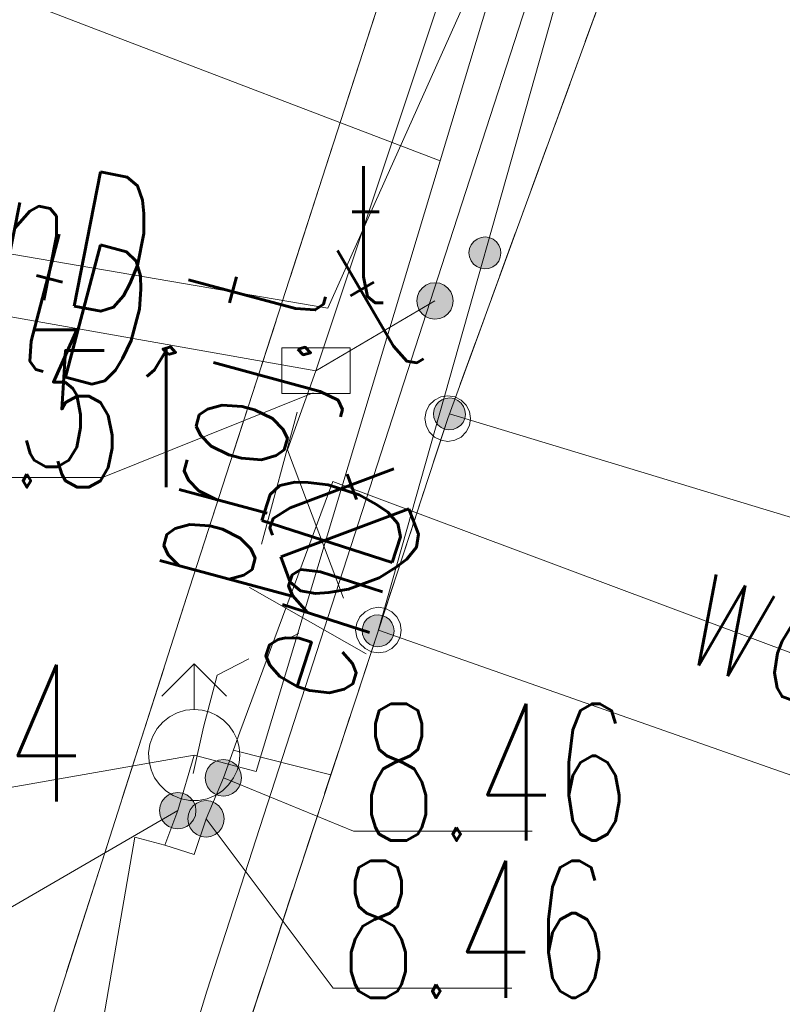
# Model space of a CAD drawing. Header units: millimetres. Extents: x -367306 to 168495, y -187323 to 82034.
# Tile 158 of 170: x 83089 to 91449, y -16367 to -5569. Entities that reach past the tile are written whole.
import ezdxf

# ---------------------------------------------------------------- set-up
doc = ezdxf.new("R2010")
doc.units = ezdxf.units.MM
doc.header["$MEASUREMENT"] = 0
doc.linetypes.add('L_0_03', pattern=[1000, 500, -500])
doc.linetypes.add('L_0_06', pattern=[2000, 1500, -500])
for name, color, linetype, lineweight in [('Nowe_EGBU_Nr_pióra__8', 7, 'Continuous', 13), ('Nowe_EGBU_Nr_pióra__9', 7, 'Continuous', 13), ('Nowe_EGDE_Nr_pióra__8', 7, 'Continuous', 13), ('Nowe_EGDE_Nr_pióra__9', 7, 'Continuous', 13), ('Nowe_EGPG_Nr_pióra__8', 7, 'Continuous', 13), ('Nowe_EGPG_Nr_pióra__9', 7, 'Continuous', 13), ('Nowe_EGUG_Nr_pióra__8', 7, 'Continuous', 13), ('Nowe_EGUG_Nr_pióra__9', 7, 'Continuous', 13), ('Nowe_GUPPRZ_O_Nr_pióra__8', 7, 'Continuous', 13), ('Nowe_GUPPRZ_O_Nr_pióra__9', 7, 'Continuous', 13), ('Nowe_OTKJ_Nr_pióra__8', 7, 'Continuous', 13), ('Nowe_OTKJ_Nr_pióra__9', 7, 'Continuous', 13), ('Nowe_OTKK_Nr_pióra__8', 7, 'Continuous', 13), ('Nowe_OTKK_Nr_pióra__9', 7, 'Continuous', 13), ('Nowe_OTOO_Nr_pióra__7', 7, 'Continuous', 13), ('Nowe_OTOO_Nr_pióra__8', 7, 'Continuous', 13), ('Nowe_OTOO_Nr_pióra__9', 7, 'Continuous', 13), ('Nowe_OTRN_O_Nr_pióra__8', 7, 'Continuous', 13), ('Nowe_SUEP_Nr_pióra__8', 7, 'Continuous', 13), ('Nowe_SUEP_Nr_pióra__9', 7, 'Continuous', 13), ('Nowe_SUEP_O_Nr_pióra__8', 7, 'Continuous', 13), ('Nowe_SUPK_Nr_pióra__8', 7, 'Continuous', 13), ('Nowe_SUPK_Nr_pióra__9', 7, 'Continuous', 13), ('Nowe_SUTP_Nr_pióra__8', 7, 'Continuous', 13), ('Nowe_SUTP_Nr_pióra__9', 7, 'Continuous', 13), ('Nowe_SUTP_O_Nr_pióra__8', 7, 'Continuous', 13), ('Nowe_SUTU_Nr_pióra__30', 7, 'Continuous', 25), ('Nowe_SUTU_Nr_pióra__8', 7, 'Continuous', 13), ('Nowe_SUTU_Nr_pióra__9', 7, 'Continuous', 13), ('Nowe_SUTU_O_Nr_pióra__8', 7, 'Continuous', 13), ('Nowe_SUWH_Nr_pióra__8', 7, 'Continuous', 13), ('Nowe_SUWH_Nr_pióra__9', 7, 'Continuous', 13), ('Nowe_SUWP_Nr_pióra__8', 7, 'Continuous', 13), ('Nowe_SUWP_Nr_pióra__9', 7, 'Continuous', 13), ('Nowe_SUWP_O_Nr_pióra__8', 7, 'Continuous', 13), ('Nowe_SUWW_Nr_pióra__8', 7, 'Continuous', 13), ('Nowe_SUWW_Nr_pióra__9', 7, 'Continuous', 13)]:
    doc.layers.add(name, color=color, linetype=linetype, lineweight=lineweight)
doc.layers.add('Nowe_SUWW_Nr_pióra__5', color=7, linetype='Continuous', lineweight=13, true_color=0x40a5ff)
doc.styles.add('STYL_AUTOMATYCZNY_3', font='Simplex.shx')

msp = doc.modelspace()

# ---------------------------------------------------------------- hatches: boundary and pattern name
at = {"layer": 'Nowe_OTOO_Nr_pióra__7', "linetype": 'Continuous', "lineweight": 13}
for points in [[(88141.9, -8294.9), (88187.1, -8301.5), (88232.4, -8296.2), (88274.9, -8279.3), (88311.5, -8252), (88339.8, -8216.1), (88357.9, -8174.2), (88364.5, -8128.9), (88359.1, -8083.6), (88342.3, -8041.1), (88314.9, -8004.5), (88279.1, -7976.2), (88237.1, -7958.1), (88191.9, -7951.5), (88146.6, -7956.9), (88104.1, -7973.8), (88067.5, -8001.1), (88039.2, -8036.9), (88021.1, -8078.9), (88014.5, -8124.1), (88019.9, -8169.5), (88036.7, -8211.9), (88064.1, -8248.5), (88099.9, -8276.8)], [(88141.9, -8294.9), (88187.1, -8301.5), (88232.4, -8296.2), (88274.9, -8279.3), (88311.5, -8252), (88339.8, -8216.1), (88357.9, -8174.2), (88364.5, -8128.9), (88359.1, -8083.6), (88342.3, -8041.1), (88314.9, -8004.5), (88279.1, -7976.2), (88237.1, -7958.1), (88191.9, -7951.5), (88146.6, -7956.9), (88104.1, -7973.8), (88067.5, -8001.1), (88039.2, -8036.9), (88021.1, -8078.9), (88014.5, -8124.1), (88019.9, -8169.5), (88036.7, -8211.9), (88064.1, -8248.5), (88099.9, -8276.8)], [(87967.7, -9942.8), (87975.1, -9897.8), (87970.6, -9852.3), (87954.6, -9809.5), (87927.9, -9772.4), (87892.6, -9743.4), (87851, -9724.6), (87805.9, -9717.1), (87760.5, -9721.6), (87717.7, -9737.7), (87680.6, -9764.3), (87651.6, -9799.7), (87632.8, -9841.3), (87625.3, -9886.3), (87629.8, -9931.8), (87645.9, -9974.6), (87672.5, -10011.7), (87707.8, -10040.7), (87749.4, -10059.5), (87794.5, -10067), (87840, -10062.5), (87882.7, -10046.4), (87919.9, -10019.8), (87948.8, -9984.5)], [(86969.7, -12438.4), (87014.9, -12445), (87060.3, -12439.7), (87102.8, -12422.8), (87139.4, -12395.5), (87167.7, -12359.6), (87185.8, -12317.7), (87192.4, -12272.5), (87187, -12227.1), (87170.1, -12184.6), (87142.8, -12148), (87107, -12119.7), (87065, -12101.6), (87019.8, -12095), (86974.4, -12100.4), (86932, -12117.3), (86895.4, -12144.6), (86867.1, -12180.4), (86849, -12222.4), (86842.4, -12267.6), (86847.7, -12313), (86864.6, -12355.4), (86891.9, -12392), (86927.8, -12420.3)]]:
    msp.add_hatch(color=7, dxfattribs=at).paths.add_polyline_path(points)
at = {"layer": 'Nowe_SUTU_Nr_pióra__30', "linetype": 'Continuous', "lineweight": 25}
msp.add_hatch(color=7, dxfattribs=at).paths.add_polyline_path([(87441.6, -8653), (87448.4, -8704.8), (87468.4, -8753), (87500.2, -8794.4), (87541.6, -8826.2), (87589.9, -8846.2), (87641.6, -8853), (87693.4, -8846.2), (87741.6, -8826.2), (87783, -8794.4), (87814.8, -8753), (87834.8, -8704.8), (87841.6, -8653), (87834.8, -8601.3), (87814.8, -8553), (87783, -8511.6), (87741.6, -8479.8), (87693.4, -8459.8), (87641.6, -8453), (87589.9, -8459.8), (87541.6, -8479.8), (87500.2, -8511.6), (87468.4, -8553), (87448.4, -8601.3)])
at = {"layer": 'Nowe_SUWW_Nr_pióra__5', "linetype": 'Continuous', "lineweight": 13, "true_color": 0x40a5ff}
for points in [[(85121.6, -13883), (85128.4, -13934.8), (85148.4, -13983), (85180.2, -14024.4), (85221.6, -14056.2), (85269.9, -14076.2), (85321.6, -14083), (85373.4, -14076.2), (85421.6, -14056.2), (85463, -14024.4), (85494.8, -13983), (85514.8, -13934.8), (85521.6, -13883), (85514.8, -13831.3), (85494.8, -13783), (85463, -13741.6), (85421.6, -13709.8), (85373.4, -13689.8), (85321.6, -13683), (85269.9, -13689.8), (85221.6, -13709.8), (85180.2, -13741.6), (85148.4, -13783), (85128.4, -13831.3)], [(84621.6, -14243), (84628.4, -14294.8), (84648.4, -14343), (84680.2, -14384.4), (84721.6, -14416.2), (84769.9, -14436.2), (84821.6, -14443), (84873.4, -14436.2), (84921.6, -14416.2), (84963, -14384.4), (84994.8, -14343), (85014.8, -14294.8), (85021.6, -14243), (85014.8, -14191.3), (84994.8, -14143), (84963, -14101.6), (84921.6, -14069.8), (84873.4, -14049.8), (84821.6, -14043), (84769.9, -14049.8), (84721.6, -14069.8), (84680.2, -14101.6), (84648.4, -14143), (84628.4, -14191.3)], [(84931.6, -14333), (84938.4, -14384.8), (84958.4, -14433), (84990.2, -14474.4), (85031.6, -14506.2), (85079.9, -14526.2), (85131.6, -14533), (85183.4, -14526.2), (85231.6, -14506.2), (85273, -14474.4), (85304.8, -14433), (85324.8, -14384.8), (85331.6, -14333), (85324.8, -14281.3), (85304.8, -14233), (85273, -14191.6), (85231.6, -14159.8), (85183.4, -14139.8), (85131.6, -14133), (85079.9, -14139.8), (85031.6, -14159.8), (84990.2, -14191.6), (84958.4, -14233), (84938.4, -14281.3)]]:
    msp.add_hatch(color=161, dxfattribs=at).paths.add_polyline_path(points)

# ---------------------------------------------------------------- linework, layer by layer
at = {"layer": 'Nowe_EGBU_Nr_pióra__8', "color": 7, "linetype": 'Continuous', "lineweight": 13}
msp.add_line((87021.6, -12263), (87021.7, -12263), dxfattribs=at)
at = {"layer": 'Nowe_EGBU_Nr_pióra__9', "color": 7, "linetype": 'Continuous', "lineweight": 13, "flags": 128}
msp.add_lwpolyline([(87021.6, -12263), (96291.6, -15523), (92761.6, -26073), (83531.6, -22883)], close=True, dxfattribs=at)
at = {"layer": 'Nowe_EGDE_Nr_pióra__8', "color": 7, "linetype": 'Continuous', "lineweight": 13}
for p, q in [((87781.6, -9943), (87781.7, -9943)), ((87781.6, -9943), (87781.7, -9943)), ((87021.6, -12263), (87021.7, -12263)), ((87021.6, -12263), (87021.7, -12263))]:
    msp.add_line(p, q, dxfattribs=at)
at = {"layer": 'Nowe_EGDE_Nr_pióra__9', "color": 7, "linetype": 'Continuous', "lineweight": 13, "flags": 128}
for points in [[(70431.6, -103153), (75611.6, -82253), (78871.6, -76153), (79381.6, -73863), (80541.6, -68573), (84031.6, -52933), (88551.6, -30943), (83581.6, -29593), (82851.6, -26523), (83531.6, -22883), (87021.6, -12263), (87781.6, -9943), (92201.6, 2177), (95191.6, 10357), (105121.6, 30727), (70471.6, 39997), (75171.6, 3647), (76491.6, -4103), (77721.6, -12313), (70921.6, -40873)], [(92201.6, 2177), (87781.6, -9943)], [(87781.6, -9943), (87021.6, -12263)], [(87021.6, -12263), (83531.6, -22883)]]:
    msp.add_lwpolyline(points, dxfattribs=at)
at = {"layer": 'Nowe_EGPG_Nr_pióra__8', "color": 7, "linetype": 'Continuous', "lineweight": 13}
for p, q in [((87704.4, -9705.3), (87704.4, -9705.3)), ((87781.6, -9693), (87781.7, -9693)), ((87858.9, -9705.3), (87858.9, -9705.3)), ((87579.4, -9796.1), (87579.4, -9796.1)), ((87634.7, -9740.8), (87634.7, -9740.8)), ((87928.6, -9740.8), (87928.6, -9740.8)), ((87983.9, -9796.1), (87983.9, -9796.1)), ((87543.9, -9865.8), (87543.9, -9865.8)), ((88019.4, -9865.8), (88019.4, -9865.8)), ((87531.6, -9943), (87531.7, -9943)), ((87543.9, -10020.3), (87543.9, -10020.3)), ((88019.4, -10020.3), (88019.4, -10020.3)), ((88031.6, -9943), (88031.7, -9943)), ((87579.4, -10090), (87579.4, -10090)), ((87634.7, -10145.3), (87634.7, -10145.3)), ((87928.6, -10145.3), (87928.6, -10145.3)), ((87983.9, -10090), (87983.9, -10090)), ((87704.4, -10180.8), (87704.4, -10180.8)), ((87781.6, -10193), (87781.7, -10193)), ((87858.9, -10180.8), (87858.9, -10180.8)), ((86874.7, -12060.8), (86874.7, -12060.8)), ((86944.4, -12025.3), (86944.4, -12025.3)), ((87021.6, -12013), (87021.7, -12013)), ((87098.9, -12025.3), (87098.9, -12025.3)), ((87168.6, -12060.8), (87168.6, -12060.8)), ((86783.9, -12185.8), (86783.9, -12185.8)), ((86819.4, -12116.1), (86819.4, -12116.1)), ((87223.9, -12116.1), (87223.9, -12116.1)), ((87259.4, -12185.8), (87259.4, -12185.8)), ((86771.6, -12263), (86771.7, -12263)), ((87271.6, -12263), (87271.7, -12263)), ((86783.9, -12340.3), (86783.9, -12340.3)), ((86819.4, -12410), (86819.4, -12410)), ((87223.9, -12410), (87223.9, -12410)), ((87259.4, -12340.3), (87259.4, -12340.3)), ((86874.7, -12465.3), (86874.7, -12465.3)), ((86944.4, -12500.8), (86944.4, -12500.8)), ((87021.6, -12513), (87021.7, -12513)), ((87098.9, -12500.8), (87098.9, -12500.8)), ((87168.6, -12465.3), (87168.6, -12465.3))]:
    msp.add_line(p, q, dxfattribs=at)
at = {"layer": 'Nowe_EGPG_Nr_pióra__9', "color": 7, "linetype": 'Continuous', "lineweight": 13, "flags": 128}
for points in [[(87781.6, -9693), (87858.9, -9705.3), (87928.6, -9740.8), (87983.9, -9796.1), (88019.4, -9865.8), (88031.6, -9943), (88019.4, -10020.3), (87983.9, -10090), (87928.6, -10145.3), (87858.9, -10180.8), (87781.6, -10193), (87704.4, -10180.8), (87634.7, -10145.3), (87579.4, -10090), (87543.9, -10020.3), (87531.6, -9943), (87543.9, -9865.8), (87579.4, -9796.1), (87634.7, -9740.8), (87704.4, -9705.3)], [(87021.6, -12013), (87098.9, -12025.3), (87168.6, -12060.8), (87223.9, -12116.1), (87259.4, -12185.8), (87271.6, -12263), (87259.4, -12340.3), (87223.9, -12410), (87168.6, -12465.3), (87098.9, -12500.8), (87021.6, -12513), (86944.4, -12500.8), (86874.7, -12465.3), (86819.4, -12410), (86783.9, -12340.3), (86771.6, -12263), (86783.9, -12185.8), (86819.4, -12116.1), (86874.7, -12060.8), (86944.4, -12025.3)]]:
    msp.add_lwpolyline(points, close=True, dxfattribs=at)
at = {"layer": 'Nowe_EGUG_Nr_pióra__8', "color": 7, "linetype": 'Continuous', "lineweight": 13}
for p, q in [((87781.6, -9943), (87781.7, -9943)), ((87781.6, -9943), (87781.7, -9943)), ((87021.6, -12263), (87021.7, -12263)), ((87021.6, -12263), (87021.7, -12263))]:
    msp.add_line(p, q, dxfattribs=at)
at = {"layer": 'Nowe_EGUG_Nr_pióra__9', "color": 7, "linetype": 'L_0_03', "lineweight": 13, "flags": 128}
msp.add_lwpolyline([(26296.8, -183770.5), (29734.3, -179335.1), (40791.3, -165068.4), (44701.6, -160023), (58841.6, -138483), (62321.6, -129663), (66349.4, -116497.1), (70431.6, -103153), (75611.6, -82253), (77011.8, -79633.1), (78213.7, -77384.1), (78871.6, -76153), (79381.6, -73863), (80541.6, -68573), (84031.6, -52933), (88551.6, -30943), (83581.6, -29593), (82851.6, -26523), (83531.6, -22883), (87021.6, -12263), (87781.6, -9943), (92201.6, 2177), (95191.6, 10357), (105121.6, 30727), (70471.6, 39997), (75171.6, 3647), (76491.6, -4103), (77721.6, -12313), (70921.6, -40873), (55981.6, -97123), (55719.6, -97842.3), (43551.6, -131243), (31321.6, -148073), (25687.3, -155829.8), (19561.6, -164263), (7973.4, -180602.1)], close=True, dxfattribs=at)
for points in [[(92201.6, 2177), (87781.6, -9943)], [(87781.6, -9943), (87021.6, -12263)], [(87021.6, -12263), (83531.6, -22883)]]:
    msp.add_lwpolyline(points, dxfattribs=at)
at = {"layer": 'Nowe_GUPPRZ_O_Nr_pióra__8', "color": 7, "linetype": 'Continuous', "lineweight": 13}
for p, q in [((86306.8, -9659.9), (86306.9, -9659.9)), ((83996.8, -10590.5), (83996.9, -10590.5)), ((85001.6, -13633), (85001.7, -13633)), ((85321.6, -13883), (85321.7, -13883)), ((84821.6, -14243), (84821.7, -14243)), ((85131.6, -14333), (85131.7, -14333)), ((86747.7, -14466.3), (86747.8, -14466.3)), ((88707.7, -14466.3), (88707.8, -14466.3)), ((86524.6, -16189), (86524.6, -16189)), ((88484.6, -16189), (88484.6, -16189))]:
    msp.add_line(p, q, dxfattribs=at)
at = {"layer": 'Nowe_GUPPRZ_O_Nr_pióra__9', "color": 7, "linetype": 'Continuous', "lineweight": 13, "flags": 128}
for points in [[(86306.8, -9659.9), (83996.8, -10590.5), (82036.8, -10590.5)], [(85001.6, -13633), (82710.4, -14037.4), (80750.4, -14037.4)], [(85321.6, -13883), (86747.7, -14466.3), (88707.7, -14466.3)], [(84821.6, -14243), (82394.5, -15648.3), (80434.5, -15648.3)], [(85131.6, -14333), (86524.6, -16189), (88484.6, -16189)]]:
    msp.add_lwpolyline(points, dxfattribs=at)
at = {"layer": 'Nowe_OTKJ_Nr_pióra__8', "color": 7, "linetype": 'Continuous', "lineweight": 13}
msp.add_line((84951.6, -11803), (84951.7, -11803), dxfattribs=at)
at = {"layer": 'Nowe_OTKJ_Nr_pióra__9', "color": 7, "linetype": 'L_0_06', "lineweight": 13, "flags": 128}
msp.add_lwpolyline([(21472.8, -182936.3), (26882.7, -175776), (28540.7, -173581.5), (29691.4, -171973.5), (37465.7, -161109.1), (46145.3, -148356.4), (49972.2, -142287.6), (51641.5, -139022.6), (53138.9, -135757.7), (54527.5, -132715.9), (57342.3, -125022.1), (59763.9, -118137.3), (62318.9, -110873.1), (64720.1, -102390.1), (67644.1, -92101.9), (70126.7, -83617.2), (71230.4, -82306.4), (71874.3, -82536.4), (72338.2, -77200.1), (72304.6, -73825.8), (73717.2, -67166.3), (75064.8, -60878), (76317.6, -57755.4), (77397.9, -53052), (77381.6, -52943), (77241.6, -52403), (78911.6, -42093), (79431.6, -38873), (80221.6, -34063), (81181.6, -27813), (82081.6, -22403), (82421.6, -20413), (82891.6, -18473), (83461.6, -16453), (84951.6, -11803), (87421.6, -4163), (88041.6, -2283), (88671.6, -343), (89391.6, 1647), (92221.6, 8227), (93441.6, 10997), (94021.6, 12247), (97931.6, 20357), (100791.6, 26227), (101921.6, 28457), (103521.6, 31152.6), (96697.7, 32981.9), (95391.6, 30567), (93491.6, 27337), (90361.6, 21997), (89811.6, 21167), (89081.6, 20527), (88161.6, 20167), (87161.6, 20187), (86281.6, 20637), (85621.6, 21407), (85231.6, 22277), (85021.6, 23177), (84401.6, 27727), (83761.6, 32287), (83361.6, 35117), (83368.6, 36520.8), (82801.7, 36698.3), (75439, 38653.3), (75901.6, 36127), (76431.6, 32237), (76931.6, 28187), (78631.6, 15207), (78671.6, 13957), (78451.6, 6997), (78251.6, 2937), (77991.6, 1957), (77531.6, 1027), (77141.6, -3223), (77561.6, -4543), (77401.6, -6673), (76791.6, -11613), (75671.6, -19553), (74091.6, -29323), (72161.6, -41063), (70331.6, -51773), (67307.1, -65408.9), (64955.9, -76300.2), (60888.5, -93538.3), (58023.6, -105195.3), (54440.5, -115996.9), (49439.1, -128605.1), (44882, -139357.8), (42612.1, -143016.9), (35958.2, -152858.9), (27306.8, -165115.4), (15023.6, -181821.2)], close=True, dxfattribs=at)
at = {"layer": 'Nowe_OTKK_Nr_pióra__8', "color": 7, "linetype": 'Continuous', "lineweight": 13}
msp.add_line((84951.6, -11803), (84951.7, -11803), dxfattribs=at)
at = {"layer": 'Nowe_OTKK_Nr_pióra__9', "color": 7, "linetype": 'Continuous', "lineweight": 13, "flags": 128}
msp.add_lwpolyline([(72338.2, -77200.1), (72304.6, -73825.8), (73717.2, -67166.3), (75064.8, -60878), (76317.6, -57755.4), (76781.6, -55823), (77381.6, -52943), (77241.6, -52403), (78911.6, -42093), (79431.6, -38873), (80221.6, -34063), (81181.6, -27813), (82081.6, -22403), (82421.6, -20413), (82891.6, -18473), (83461.6, -16453), (84951.6, -11803), (87421.6, -4163), (88041.6, -2283), (88671.6, -343), (89391.6, 1647), (92221.6, 8227), (93441.6, 10997)], dxfattribs=at)
at = {"layer": 'Nowe_OTOO_Nr_pióra__8', "color": 7, "linetype": 'Continuous', "lineweight": 13}
for p, q in [((88104.1, -7973.8), (88104.2, -7973.8)), ((88104.1, -7973.8), (88104.2, -7973.8)), ((88146.6, -7956.9), (88146.6, -7956.9)), ((88146.6, -7956.9), (88146.6, -7956.9)), ((88191.9, -7951.5), (88192, -7951.5)), ((88191.9, -7951.5), (88192, -7951.5)), ((88237.1, -7958.1), (88237.2, -7958.1)), ((88237.1, -7958.1), (88237.2, -7958.1)), ((88279.1, -7976.2), (88279.1, -7976.2)), ((88279.1, -7976.2), (88279.1, -7976.2)), ((88021.1, -8078.9), (88021.2, -8078.9)), ((88021.1, -8078.9), (88021.2, -8078.9)), ((88039.2, -8036.9), (88039.2, -8036.9)), ((88039.2, -8036.9), (88039.2, -8036.9)), ((88067.5, -8001.1), (88067.5, -8001.1)), ((88067.5, -8001.1), (88067.5, -8001.1)), ((88314.9, -8004.5), (88315, -8004.5)), ((88314.9, -8004.5), (88315, -8004.5)), ((88342.3, -8041.1), (88342.3, -8041.1)), ((88342.3, -8041.1), (88342.3, -8041.1)), ((88359.1, -8083.6), (88359.2, -8083.6)), ((88359.1, -8083.6), (88359.2, -8083.6)), ((88014.5, -8124.1), (88014.6, -8124.1)), ((88014.5, -8124.1), (88014.6, -8124.1)), ((88019.9, -8169.5), (88019.9, -8169.5)), ((88019.9, -8169.5), (88019.9, -8169.5)), ((88357.9, -8174.2), (88357.9, -8174.2)), ((88357.9, -8174.2), (88357.9, -8174.2)), ((88364.5, -8128.9), (88364.5, -8128.9)), ((88364.5, -8128.9), (88364.5, -8128.9)), ((88036.7, -8211.9), (88036.8, -8211.9)), ((88036.7, -8211.9), (88036.8, -8211.9)), ((88064.1, -8248.5), (88064.1, -8248.5)), ((88064.1, -8248.5), (88064.1, -8248.5)), ((88099.9, -8276.8), (88100, -8276.8)), ((88099.9, -8276.8), (88100, -8276.8)), ((88141.9, -8294.9), (88141.9, -8294.9)), ((88141.9, -8294.9), (88141.9, -8294.9)), ((88187.1, -8301.5), (88187.1, -8301.5)), ((88187.1, -8301.5), (88187.1, -8301.5)), ((88232.4, -8296.2), (88232.5, -8296.2)), ((88232.4, -8296.2), (88232.5, -8296.2)), ((88274.9, -8279.3), (88274.9, -8279.3)), ((88274.9, -8279.3), (88274.9, -8279.3)), ((88311.5, -8252), (88311.6, -8252)), ((88311.5, -8252), (88311.6, -8252)), ((88339.8, -8216.1), (88339.9, -8216.1)), ((88339.8, -8216.1), (88339.9, -8216.1)), ((87805.9, -9717.1), (87806, -9717.1)), ((87651.6, -9799.7), (87651.7, -9799.7)), ((87680.6, -9764.3), (87680.6, -9764.3)), ((87717.7, -9737.7), (87717.8, -9737.7)), ((87760.5, -9721.6), (87760.5, -9721.6)), ((87851, -9724.6), (87851.1, -9724.6)), ((87892.6, -9743.4), (87892.7, -9743.4)), ((87927.9, -9772.4), (87928, -9772.4)), ((87954.6, -9809.5), (87954.6, -9809.5)), ((87625.3, -9886.3), (87625.4, -9886.3)), ((87629.8, -9931.8), (87629.8, -9931.8)), ((87632.8, -9841.3), (87632.8, -9841.3)), ((87800.2, -9892.1), (87800.3, -9892.1)), ((87970.6, -9852.3), (87970.7, -9852.3)), ((87975.1, -9897.8), (87975.2, -9897.8)), ((87645.9, -9974.6), (87645.9, -9974.6)), ((87672.5, -10011.7), (87672.6, -10011.7)), ((87707.8, -10040.7), (87707.9, -10040.7)), ((87919.9, -10019.8), (87919.9, -10019.8)), ((87948.8, -9984.5), (87948.9, -9984.5)), ((87967.7, -9942.8), (87967.7, -9942.8)), ((87749.4, -10059.5), (87749.5, -10059.5)), ((87794.5, -10067), (87794.6, -10067)), ((87840, -10062.5), (87840, -10062.5)), ((87882.7, -10046.4), (87882.8, -10046.4)), ((86867.1, -12180.4), (86867.1, -12180.4)), ((86895.4, -12144.6), (86895.4, -12144.6)), ((86932, -12117.3), (86932, -12117.3)), ((86974.4, -12100.4), (86974.5, -12100.4)), ((87019.8, -12095), (87019.9, -12095)), ((87065, -12101.6), (87065.1, -12101.6)), ((87107, -12119.7), (87107, -12119.7)), ((87142.8, -12148), (87142.9, -12148)), ((87170.1, -12184.6), (87170.2, -12184.6)), ((86842.4, -12267.6), (86842.4, -12267.6)), ((86849, -12222.4), (86849, -12222.4)), ((87017.4, -12270), (87017.4, -12270)), ((87187, -12227.1), (87187.1, -12227.1)), ((87192.4, -12272.5), (87192.4, -12272.5)), ((86847.7, -12313), (86847.8, -12313)), ((86864.6, -12355.4), (86864.7, -12355.4)), ((86891.9, -12392), (86892, -12392)), ((87139.4, -12395.5), (87139.4, -12395.5)), ((87167.7, -12359.6), (87167.8, -12359.6)), ((87185.8, -12317.7), (87185.8, -12317.7)), ((86927.8, -12420.3), (86927.8, -12420.3)), ((86969.7, -12438.4), (86969.8, -12438.4)), ((87014.9, -12445), (87015, -12445)), ((87060.3, -12439.7), (87060.4, -12439.7)), ((87102.8, -12422.8), (87102.8, -12422.8))]:
    msp.add_line(p, q, dxfattribs=at)
at = {"layer": 'Nowe_OTOO_Nr_pióra__9', "color": 7, "linetype": 'Continuous', "lineweight": 13, "flags": 128}
for points in [[(87017.4, -12270), (89361.6, -3983), (90071.6, -1563), (91301.6, 1497), (91491.6, 2027), (91701.6, 2447), (94081.6, 1327), (94501.6, 2327), (95991.6, 6047), (93701.6, 7047), (101541.6, 23367), (102751.6, 25617), (105091.6, 29277), (110021.6, 33307), (112151.6, 33167), (118261.6, 21937), (120927.5, 17208)], [(106088.9, -13479.9), (99941.3, -12790.4), (95960.9, -12366.7), (87800.2, -9892.1)]]:
    msp.add_lwpolyline(points, dxfattribs=at)
for points in [[(88141.9, -8294.9), (88187.1, -8301.5), (88232.4, -8296.2), (88274.9, -8279.3), (88311.5, -8252), (88339.8, -8216.1), (88357.9, -8174.2), (88364.5, -8128.9), (88359.1, -8083.6), (88342.3, -8041.1), (88314.9, -8004.5), (88279.1, -7976.2), (88237.1, -7958.1), (88191.9, -7951.5), (88146.6, -7956.9), (88104.1, -7973.8), (88067.5, -8001.1), (88039.2, -8036.9), (88021.1, -8078.9), (88014.5, -8124.1), (88019.9, -8169.5), (88036.7, -8211.9), (88064.1, -8248.5), (88099.9, -8276.8)], [(88141.9, -8294.9), (88187.1, -8301.5), (88232.4, -8296.2), (88274.9, -8279.3), (88311.5, -8252), (88339.8, -8216.1), (88357.9, -8174.2), (88364.5, -8128.9), (88359.1, -8083.6), (88342.3, -8041.1), (88314.9, -8004.5), (88279.1, -7976.2), (88237.1, -7958.1), (88191.9, -7951.5), (88146.6, -7956.9), (88104.1, -7973.8), (88067.5, -8001.1), (88039.2, -8036.9), (88021.1, -8078.9), (88014.5, -8124.1), (88019.9, -8169.5), (88036.7, -8211.9), (88064.1, -8248.5), (88099.9, -8276.8)], [(87967.7, -9942.8), (87975.1, -9897.8), (87970.6, -9852.3), (87954.6, -9809.5), (87927.9, -9772.4), (87892.6, -9743.4), (87851, -9724.6), (87805.9, -9717.1), (87760.5, -9721.6), (87717.7, -9737.7), (87680.6, -9764.3), (87651.6, -9799.7), (87632.8, -9841.3), (87625.3, -9886.3), (87629.8, -9931.8), (87645.9, -9974.6), (87672.5, -10011.7), (87707.8, -10040.7), (87749.4, -10059.5), (87794.5, -10067), (87840, -10062.5), (87882.7, -10046.4), (87919.9, -10019.8), (87948.8, -9984.5)], [(86969.7, -12438.4), (87014.9, -12445), (87060.3, -12439.7), (87102.8, -12422.8), (87139.4, -12395.5), (87167.7, -12359.6), (87185.8, -12317.7), (87192.4, -12272.5), (87187, -12227.1), (87170.1, -12184.6), (87142.8, -12148), (87107, -12119.7), (87065, -12101.6), (87019.8, -12095), (86974.4, -12100.4), (86932, -12117.3), (86895.4, -12144.6), (86867.1, -12180.4), (86849, -12222.4), (86842.4, -12267.6), (86847.7, -12313), (86864.6, -12355.4), (86891.9, -12392), (86927.8, -12420.3)]]:
    msp.add_lwpolyline(points, close=True, dxfattribs=at)
at = {"layer": 'Nowe_SUEP_Nr_pióra__8', "color": 7, "linetype": 'Continuous', "lineweight": 13}
for p, q in [((87758.7, -8139.4), (87758.8, -8139.4)), ((87758.7, -8139.4), (87758.8, -8139.4)), ((86467.9, -8733.6), (86467.9, -8733.6)), ((86467.9, -8733.6), (86467.9, -8733.6)), ((85141.3, -16223.3), (85141.3, -16223.3)), ((85141.3, -16223.3), (85141.3, -16223.3))]:
    msp.add_line(p, q, dxfattribs=at)
at = {"layer": 'Nowe_SUEP_Nr_pióra__9', "color": 7, "linetype": 'Continuous', "lineweight": 13, "flags": 128}
for points in [[(87349.7, -30258.3), (88483, -29182.7), (86789.6, -28531.4), (84274.5, -24979.3), (83090.7, -22888.3), (83931.5, -20199.9), (85141.3, -16223.3), (87758.7, -8139.4), (88957.4, -4430.9), (89234.1, -2474.9), (89781.8, -1226.7), (90678.4, 1356)], [(87349.7, -30258.3), (88483, -29182.7), (86789.6, -28531.4), (84274.5, -24979.3), (83090.7, -22888.3), (83931.5, -20199.9), (85141.3, -16223.3), (87758.7, -8139.4), (88957.4, -4430.9), (89234.1, -2474.9), (89781.8, -1226.7), (90678.4, 1356)], [(90651.6, 617), (86467.9, -8733.6), (77697.5, -7233.1)], [(90651.6, 617), (86467.9, -8733.6), (77697.5, -7233.1)]]:
    msp.add_lwpolyline(points, dxfattribs=at)
at = {"layer": 'Nowe_SUPK_Nr_pióra__8', "color": 7, "linetype": 'Continuous', "lineweight": 13}
for p, q in [((85961.6, -9168.3), (85961.7, -9168.3)), ((86711.6, -9168.3), (86711.7, -9168.3)), ((85961.6, -9668.3), (85961.7, -9668.3)), ((86711.6, -9668.3), (86711.7, -9668.3))]:
    msp.add_line(p, q, dxfattribs=at)
at = {"layer": 'Nowe_SUPK_Nr_pióra__9', "color": 7, "linetype": 'Continuous', "lineweight": 13, "flags": 128}
msp.add_lwpolyline([(86711.6, -9668.3), (85961.6, -9668.3), (85961.6, -9168.3), (86711.6, -9168.3)], close=True, dxfattribs=at)
at = {"layer": 'Nowe_SUTP_Nr_pióra__8', "color": 7, "linetype": 'Continuous', "lineweight": 13}
for p, q in [((87641.6, -8653), (87641.7, -8653)), ((86336.6, -9418.3), (86336.7, -9418.3)), ((86336.6, -9418.3), (86336.7, -9418.3)), ((86336.6, -9418.3), (86336.7, -9418.3)), ((86336.6, -9418.3), (86336.7, -9418.3)), ((86131.1, -9871.4), (86131.2, -9871.4)), ((86026.2, -10286.6), (86026.2, -10286.6)), ((85610.1, -11796.5), (85610.2, -11796.5)), ((86638.9, -11914.2), (86638.9, -11914.2)), ((86889, -12522.4), (86889, -12522.4))]:
    msp.add_line(p, q, dxfattribs=at)
at = {"layer": 'Nowe_SUTP_Nr_pióra__9', "color": 7, "linetype": 'Continuous', "lineweight": 13, "flags": 128}
for points in [[(98451.6, 20737), (94636.7, 12277.6), (90037.5, 1410), (87647.1, -5483.8), (86336.6, -9418.3)], [(86336.6, -9418.3), (82763.5, -8786.1), (76406.1, -7112.9), (75781.6, -7113)], [(87641.6, -8653), (86336.6, -9418.3)], [(86336.6, -9418.3), (86026.2, -10286.6), (86638.9, -11914.2)]]:
    msp.add_lwpolyline(points, dxfattribs=at)
at = {"layer": 'Nowe_SUTP_Nr_pióra__9', "color": 7, "linetype": 'L_0_06', "lineweight": 13, "flags": 128}
msp.add_lwpolyline([(86131.1, -9871.4), (85610.1, -11796.5), (86889, -12522.4)], dxfattribs=at)
at = {"layer": 'Nowe_SUTU_Nr_pióra__8', "color": 7, "linetype": 'Continuous', "lineweight": 13}
for p, q in [((87500.2, -8511.6), (87500.2, -8511.6)), ((87541.6, -8479.8), (87541.7, -8479.8)), ((87589.9, -8459.8), (87589.9, -8459.8)), ((87641.6, -8453), (87641.7, -8453)), ((87693.4, -8459.8), (87693.4, -8459.8)), ((87741.6, -8479.8), (87741.7, -8479.8)), ((87783, -8511.6), (87783.1, -8511.6)), ((87448.4, -8601.3), (87448.5, -8601.3)), ((87468.4, -8553), (87468.5, -8553)), ((87814.8, -8553), (87814.9, -8553)), ((87834.8, -8601.3), (87834.9, -8601.3)), ((87441.6, -8653), (87441.7, -8653)), ((87448.4, -8704.8), (87448.5, -8704.8)), ((87834.8, -8704.8), (87834.9, -8704.8)), ((87841.6, -8653), (87841.7, -8653)), ((87468.4, -8753), (87468.5, -8753)), ((87500.2, -8794.4), (87500.2, -8794.4)), ((87541.6, -8826.2), (87541.7, -8826.2)), ((87589.9, -8846.2), (87589.9, -8846.2)), ((87641.6, -8853), (87641.7, -8853)), ((87693.4, -8846.2), (87693.4, -8846.2)), ((87741.6, -8826.2), (87741.7, -8826.2)), ((87783, -8794.4), (87783.1, -8794.4)), ((87814.8, -8753), (87814.9, -8753))]:
    msp.add_line(p, q, dxfattribs=at)
at = {"layer": 'Nowe_SUTU_Nr_pióra__9', "color": 7, "linetype": 'Continuous', "lineweight": 13, "flags": 128}
msp.add_lwpolyline([(87441.6, -8653), (87448.4, -8704.8), (87468.4, -8753), (87500.2, -8794.4), (87541.6, -8826.2), (87589.9, -8846.2), (87641.6, -8853), (87693.4, -8846.2), (87741.6, -8826.2), (87783, -8794.4), (87814.8, -8753), (87834.8, -8704.8), (87841.6, -8653), (87834.8, -8601.3), (87814.8, -8553), (87783, -8511.6), (87741.6, -8479.8), (87693.4, -8459.8), (87641.6, -8453), (87589.9, -8459.8), (87541.6, -8479.8), (87500.2, -8511.6), (87468.4, -8553), (87448.4, -8601.3)], close=True, dxfattribs=at)
at = {"layer": 'Nowe_SUWH_Nr_pióra__8', "color": 7, "linetype": 'Continuous', "lineweight": 13}
for p, q in [((85001.6, -12633), (85001.7, -12633)), ((85001.6, -12633), (85001.7, -12633)), ((84648.1, -12986.6), (84648.1, -12986.6)), ((85355.2, -12986.6), (85355.2, -12986.6)), ((84815.8, -13168.8), (84815.8, -13168.8)), ((84907, -13142.1), (84907, -13142.1)), ((85001.6, -13133), (85001.7, -13133)), ((85001.6, -13133), (85001.7, -13133)), ((85088.4, -13140.6), (85088.5, -13140.6)), ((85172.6, -13163.2), (85172.7, -13163.2)), ((84656.6, -13271.2), (84656.6, -13271.2)), ((84731.3, -13212.4), (84731.4, -13212.4)), ((85251.6, -13200), (85251.7, -13200)), ((85323, -13250), (85323.1, -13250)), ((84594.3, -13343), (84594.4, -13343)), ((85384.6, -13311.6), (85384.7, -13311.6)), ((85434.6, -13383), (85434.7, -13383)), ((84546.8, -13425.3), (84546.9, -13425.3)), ((85471.5, -13462), (85471.5, -13462)), ((84515.7, -13515.1), (84515.8, -13515.1)), ((85494, -13546.2), (85494.1, -13546.2)), ((84502.2, -13609.2), (84502.2, -13609.2)), ((84506.7, -13704.2), (84506.8, -13704.2)), ((85501.6, -13633), (85501.7, -13633)), ((84529.1, -13796.6), (84529.2, -13796.6)), ((85471.5, -13804), (85471.5, -13804)), ((85494, -13719.8), (85494.1, -13719.8)), ((84568.6, -13883), (84568.7, -13883)), ((85434.6, -13883), (85434.7, -13883)), ((84623.7, -13960.4), (84623.8, -13960.4)), ((84692.5, -14026), (84692.6, -14026)), ((85310.7, -14026), (85310.7, -14026)), ((85379.5, -13960.4), (85379.5, -13960.4)), ((84772.5, -14077.4), (84772.6, -14077.4)), ((84860.8, -14112.8), (84860.8, -14112.8)), ((84954.1, -14130.8), (84954.1, -14130.8)), ((85049.1, -14130.8), (85049.2, -14130.8)), ((85142.5, -14112.8), (85142.5, -14112.8)), ((85230.7, -14077.4), (85230.8, -14077.4))]:
    msp.add_line(p, q, dxfattribs=at)
at = {"layer": 'Nowe_SUWH_Nr_pióra__9', "color": 7, "linetype": 'Continuous', "lineweight": 13, "flags": 128}
for points in [[(84648.1, -12986.6), (85001.6, -12633), (85355.2, -12986.6)], [(85001.6, -13133), (85001.6, -12633)]]:
    msp.add_lwpolyline(points, dxfattribs=at)
msp.add_lwpolyline([(85001.6, -13133), (85088.4, -13140.6), (85172.6, -13163.2), (85251.6, -13200), (85323, -13250), (85384.6, -13311.6), (85434.6, -13383), (85471.5, -13462), (85494, -13546.2), (85501.6, -13633), (85494, -13719.8), (85471.5, -13804), (85434.6, -13883), (85379.5, -13960.4), (85310.7, -14026), (85230.7, -14077.4), (85142.5, -14112.8), (85049.1, -14130.8), (84954.1, -14130.8), (84860.8, -14112.8), (84772.5, -14077.4), (84692.5, -14026), (84623.7, -13960.4), (84568.6, -13883), (84529.1, -13796.6), (84506.7, -13704.2), (84502.2, -13609.2), (84515.7, -13515.1), (84546.8, -13425.3), (84594.3, -13343), (84656.6, -13271.2), (84731.3, -13212.4), (84815.8, -13168.8), (84907, -13142.1)], close=True, dxfattribs=at)
at = {"layer": 'Nowe_SUWP_Nr_pióra__8', "color": 7, "linetype": 'Continuous', "lineweight": 13}
for p, q in [((83872, -5653.2), (83872.1, -5653.2)), ((87700.2, -7115.4), (87700.3, -7115.4)), ((87700.2, -7115.4), (87700.3, -7115.4)), ((86521.1, -10634.1), (86521.1, -10634.1)), ((86149.2, -12298.2), (86149.3, -12298.2)), ((85254.8, -12756.6), (85254.8, -12756.6)), ((85206.1, -12939.6), (85206.2, -12939.6)), ((85105.8, -13327.1), (85105.9, -13327.1)), ((85501.6, -13383), (85501.7, -13383)), ((85501.6, -13383), (85501.7, -13383)), ((85430.4, -13580.9), (85430.4, -13580.9)), ((85001.6, -13633), (85001.7, -13633)), ((85001.6, -13633), (85001.7, -13633)), ((85681.6, -13813), (85681.7, -13813)), ((84990.3, -13835.6), (84990.3, -13835.6)), ((85321.6, -13883), (85321.7, -13883)), ((86500.4, -13849), (86500.5, -13849)), ((84821.6, -14243), (84821.7, -14243)), ((85131.6, -14333), (85131.7, -14333)), ((84351.6, -14533), (84351.7, -14533)), ((84681.6, -14623), (84681.7, -14623)), ((84681.6, -14623), (84681.7, -14623)), ((84681.6, -14623), (84681.7, -14623)), ((85001.6, -14723), (85001.7, -14723))]:
    msp.add_line(p, q, dxfattribs=at)
at = {"layer": 'Nowe_SUWP_Nr_pióra__9', "color": 7, "linetype": 'Continuous', "lineweight": 13, "flags": 128}
for points in [[(85001.6, -13633), (85681.6, -13813), (87700.2, -7115.4), (90461.6, 2047), (99991.6, 21717), (101400.4, 31722.5)], [(87700.2, -7115.4), (83872, -5653.2), (68163.7, 379.2), (61517.3, 2847.7), (50643.4, 6923.1), (48641.6, 2177), (36421.6, -18883), (35451.6, -19763), (14941.6, -27293), (11941.6, -27633), (7201.6, -37463), (4221.6, -43163), (1711.6, -49553), (221.6, -54993), (2071.6, -66143), (701.6, -71813)], [(85501.6, -13383), (86521.1, -10634.1), (97247.9, -14646), (96369.1, -18020.8), (95478.7, -17952.5)], [(84681.6, -14623), (85001.6, -14723), (85131.6, -14333), (85321.6, -13883), (85501.6, -13383)], [(86500.4, -13849), (85430.4, -13580.9)], [(84681.6, -14623), (84821.6, -14243), (85001.6, -13633)], [(55341.6, -134343), (59481.6, -124643), (62851.6, -115773), (64501.6, -111723), (67171.6, -103523), (69161.6, -96223), (72061.6, -83083), (75301.6, -71483), (76261.6, -66943), (77531.6, -59633), (79121.6, -50853), (80071.6, -44883), (80931.6, -33463), (81951.6, -27043), (82991.6, -21113), (83821.6, -17593), (84351.6, -14533), (84681.6, -14623)]]:
    msp.add_lwpolyline(points, dxfattribs=at)
at = {"layer": 'Nowe_SUWP_Nr_pióra__9', "color": 7, "linetype": 'L_0_06', "lineweight": 13, "flags": 128}
msp.add_lwpolyline([(84990.3, -13835.6), (85105.8, -13327.1), (85206.1, -12939.6), (85254.8, -12756.6), (86149.2, -12298.2)], dxfattribs=at)
at = {"layer": 'Nowe_SUWW_Nr_pióra__8', "color": 7, "linetype": 'Continuous', "lineweight": 13}
for p, q in [((85221.6, -13709.8), (85221.7, -13709.8)), ((85269.9, -13689.8), (85269.9, -13689.8)), ((85321.6, -13683), (85321.7, -13683)), ((85373.4, -13689.8), (85373.4, -13689.8)), ((85421.6, -13709.8), (85421.7, -13709.8)), ((85148.4, -13783), (85148.5, -13783)), ((85180.2, -13741.6), (85180.2, -13741.6)), ((85463, -13741.6), (85463.1, -13741.6)), ((85494.8, -13783), (85494.9, -13783)), ((85121.6, -13883), (85121.7, -13883)), ((85128.4, -13831.3), (85128.5, -13831.3)), ((85514.8, -13831.3), (85514.9, -13831.3)), ((85521.6, -13883), (85521.7, -13883)), ((85128.4, -13934.8), (85128.5, -13934.8)), ((85148.4, -13983), (85148.5, -13983)), ((85180.2, -14024.4), (85180.2, -14024.4)), ((85463, -14024.4), (85463.1, -14024.4)), ((85494.8, -13983), (85494.9, -13983)), ((85514.8, -13934.8), (85514.9, -13934.8)), ((84648.4, -14143), (84648.5, -14143)), ((84680.2, -14101.6), (84680.2, -14101.6)), ((84721.6, -14069.8), (84721.7, -14069.8)), ((84769.9, -14049.8), (84769.9, -14049.8)), ((84821.6, -14043), (84821.7, -14043)), ((84873.4, -14049.8), (84873.4, -14049.8)), ((84921.6, -14069.8), (84921.7, -14069.8)), ((84963, -14101.6), (84963.1, -14101.6)), ((84994.8, -14143), (84994.9, -14143)), ((85079.9, -14139.8), (85079.9, -14139.8)), ((85131.6, -14133), (85131.7, -14133)), ((85183.4, -14139.8), (85183.4, -14139.8)), ((85221.6, -14056.2), (85221.7, -14056.2)), ((85269.9, -14076.2), (85269.9, -14076.2)), ((85321.6, -14083), (85321.7, -14083)), ((85373.4, -14076.2), (85373.4, -14076.2)), ((85421.6, -14056.2), (85421.7, -14056.2)), ((84621.6, -14243), (84621.7, -14243)), ((84628.4, -14191.3), (84628.5, -14191.3)), ((84958.4, -14233), (84958.5, -14233)), ((84990.2, -14191.6), (84990.2, -14191.6)), ((85014.8, -14191.3), (85014.9, -14191.3)), ((85021.6, -14243), (85021.7, -14243)), ((85031.6, -14159.8), (85031.7, -14159.8)), ((85231.6, -14159.8), (85231.7, -14159.8)), ((85273, -14191.6), (85273.1, -14191.6)), ((85304.8, -14233), (85304.9, -14233)), ((84628.4, -14294.8), (84628.5, -14294.8)), ((84648.4, -14343), (84648.5, -14343)), ((84931.6, -14333), (84931.7, -14333)), ((84938.4, -14281.3), (84938.5, -14281.3)), ((84994.8, -14343), (84994.9, -14343)), ((85014.8, -14294.8), (85014.9, -14294.8)), ((85324.8, -14281.3), (85324.9, -14281.3)), ((85331.6, -14333), (85331.7, -14333)), ((84680.2, -14384.4), (84680.2, -14384.4)), ((84721.6, -14416.2), (84721.7, -14416.2)), ((84769.9, -14436.2), (84769.9, -14436.2)), ((84821.6, -14443), (84821.7, -14443)), ((84873.4, -14436.2), (84873.4, -14436.2)), ((84921.6, -14416.2), (84921.7, -14416.2)), ((84938.4, -14384.8), (84938.5, -14384.8)), ((84958.4, -14433), (84958.5, -14433)), ((84963, -14384.4), (84963.1, -14384.4)), ((85304.8, -14433), (85304.9, -14433)), ((85324.8, -14384.8), (85324.9, -14384.8)), ((84990.2, -14474.4), (84990.2, -14474.4)), ((85031.6, -14506.2), (85031.7, -14506.2)), ((85079.9, -14526.2), (85079.9, -14526.2)), ((85131.6, -14533), (85131.7, -14533)), ((85183.4, -14526.2), (85183.4, -14526.2)), ((85231.6, -14506.2), (85231.7, -14506.2)), ((85273, -14474.4), (85273.1, -14474.4))]:
    msp.add_line(p, q, dxfattribs=at)
at = {"layer": 'Nowe_SUWW_Nr_pióra__9', "color": 7, "linetype": 'Continuous', "lineweight": 13, "flags": 128}
for points in [[(85121.6, -13883), (85128.4, -13934.8), (85148.4, -13983), (85180.2, -14024.4), (85221.6, -14056.2), (85269.9, -14076.2), (85321.6, -14083), (85373.4, -14076.2), (85421.6, -14056.2), (85463, -14024.4), (85494.8, -13983), (85514.8, -13934.8), (85521.6, -13883), (85514.8, -13831.3), (85494.8, -13783), (85463, -13741.6), (85421.6, -13709.8), (85373.4, -13689.8), (85321.6, -13683), (85269.9, -13689.8), (85221.6, -13709.8), (85180.2, -13741.6), (85148.4, -13783), (85128.4, -13831.3)], [(84621.6, -14243), (84628.4, -14294.8), (84648.4, -14343), (84680.2, -14384.4), (84721.6, -14416.2), (84769.9, -14436.2), (84821.6, -14443), (84873.4, -14436.2), (84921.6, -14416.2), (84963, -14384.4), (84994.8, -14343), (85014.8, -14294.8), (85021.6, -14243), (85014.8, -14191.3), (84994.8, -14143), (84963, -14101.6), (84921.6, -14069.8), (84873.4, -14049.8), (84821.6, -14043), (84769.9, -14049.8), (84721.6, -14069.8), (84680.2, -14101.6), (84648.4, -14143), (84628.4, -14191.3)], [(84931.6, -14333), (84938.4, -14384.8), (84958.4, -14433), (84990.2, -14474.4), (85031.6, -14506.2), (85079.9, -14526.2), (85131.6, -14533), (85183.4, -14526.2), (85231.6, -14506.2), (85273, -14474.4), (85304.8, -14433), (85324.8, -14384.8), (85331.6, -14333), (85324.8, -14281.3), (85304.8, -14233), (85273, -14191.6), (85231.6, -14159.8), (85183.4, -14139.8), (85131.6, -14133), (85079.9, -14139.8), (85031.6, -14159.8), (84990.2, -14191.6), (84958.4, -14233), (84938.4, -14281.3)]]:
    msp.add_lwpolyline(points, close=True, dxfattribs=at)

# ---------------------------------------------------------------- texts
at = {"layer": 'Nowe_GUPPRZ_O_Nr_pióra__8', "color": 7, "linetype": 'Continuous', "lineweight": 13, "char_height": 1500, "attachment_point": 7, "style": 'STYL_AUTOMATYCZNY_3'}
for s, insert in [('\\A1;{\\W0.660000x;\\pql;\\FSimplex.shx;8.51}', (82107.5, -10695.7)), ('\\A1;{\\W0.660000x;\\pql;\\FSimplex.shx;8.44}', (80821.1, -14142.6)), ('\\A1;{\\W0.660000x;\\pql;\\FSimplex.shx;8.46}', (86818.4, -14571.5)), ('\\A1;{\\W0.660000x;\\pql;\\FSimplex.shx;8.46}', (86595.3, -16294.2))]:
    msp.add_mtext(s, dxfattribs=dict(at, insert=insert))
at = {"layer": 'Nowe_OTRN_O_Nr_pióra__8', "color": 7, "linetype": 'Continuous', "lineweight": 13, "insert": (81762.3, -10470.7), "char_height": 1500, "attachment_point": 7, "style": 'STYL_AUTOMATYCZNY_3'}
msp.add_mtext('\\A1;{\\W0.660000x;\\pql;\\FSimplex.shx;8.3}', dxfattribs=at)
at = {"layer": 'Nowe_SUEP_O_Nr_pióra__8', "color": 7, "linetype": 'Continuous', "lineweight": 13, "char_height": 1500, "attachment_point": 7, "style": 'STYL_AUTOMATYCZNY_3'}
for insert, rotation in [((81980.5, -8374.8), 348.9), ((86635.9, -13176.6), 72.1)]:
    msp.add_mtext('\\A1;{\\W0.660000x;\\pql;\\FSimplex.shx;enD}', dxfattribs=dict(at, insert=insert, rotation=rotation))
at = {"layer": 'Nowe_SUTP_O_Nr_pióra__8', "color": 7, "linetype": 'Continuous', "lineweight": 13, "char_height": 1500, "attachment_point": 7, "style": 'STYL_AUTOMATYCZNY_3'}
for s, insert, rotation in [('\\A1;{\\W0.660000x;\\pql;\\FSimplex.shx;tD}', (82936.3, -9318.1), 345.3), ('\\A1;{\\W0.660000x;\\pql;\\FSimplex.shx;t}', (87149, -9502.4), 30.4), ('\\A1;{\\W0.660000x;\\pql;\\FSimplex.shx;proj.t}', (86030.5, -12054.7), 74.9), ('\\A1;{\\W0.660000x;\\pql;\\FSimplex.shx;tD}', (85711.9, -10824.1), 290.6)]:
    msp.add_mtext(s, dxfattribs=dict(at, insert=insert, rotation=rotation))
at = {"layer": 'Nowe_SUTU_O_Nr_pióra__8', "color": 7, "linetype": 'Continuous', "lineweight": 13, "insert": (86647.6, -8674.6), "char_height": 1500, "attachment_point": 7, "style": 'STYL_AUTOMATYCZNY_3'}
msp.add_mtext('\\A1;{\\W0.660000x;\\pql;\\FSimplex.shx;t}', dxfattribs=at)
at = {"layer": 'Nowe_SUWP_O_Nr_pióra__8', "color": 7, "linetype": 'Continuous', "lineweight": 13, "insert": (90254.1, -12546.4), "char_height": 1500, "attachment_point": 7, "rotation": 339.5, "style": 'STYL_AUTOMATYCZNY_3'}
msp.add_mtext('\\A1;{\\W0.660000x;\\pql;\\FSimplex.shx;woD25}', dxfattribs=at)

doc.saveas('drawing.dxf')
